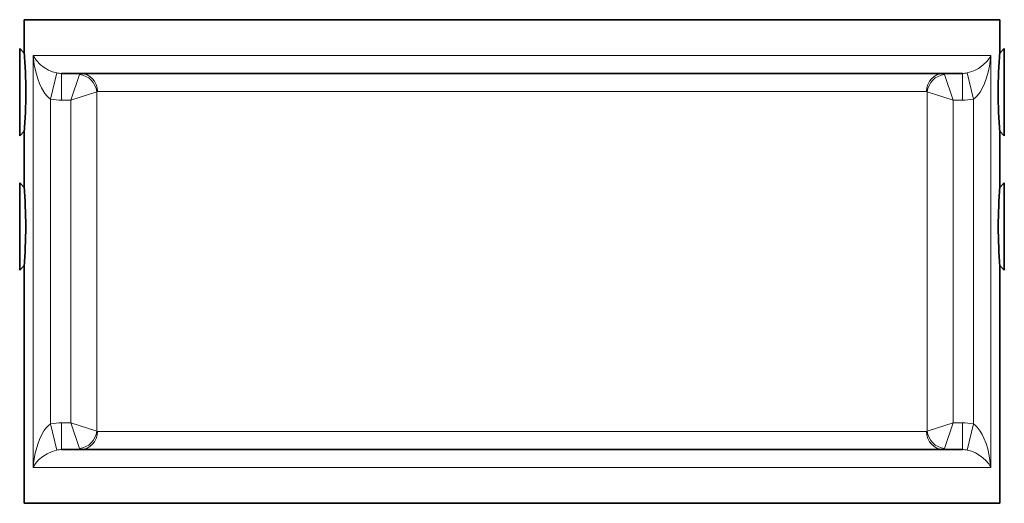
# Model space of a CAD drawing. Extents: x 123 to 988, y 25 to 825.
# Tile 1 of 4: x 123 to 343, y 340 to 448. Entities that reach past the tile are written whole.
import ezdxf

# ---------------------------------------------------------------- set-up
doc = ezdxf.new("R2010")
doc.units = 0

msp = doc.modelspace()

# ---------------------------------------------------------------- linework, layer by layer
at = {"color": 7, "lineweight": 35}
for p, q in [((124.196411, 447.5), (180.939025, 447.5)), ((180.939025, 447.5), (342.196411, 447.5)), ((132.573365, 435.5), (182.856751, 435.5)), ((182.856751, 435.5), (333.819459, 435.5)), ((124.196411, 392.299988), (124.196411, 339.5)), ((342.196411, 392.299988), (342.196411, 339.5)), ((132.573365, 351.5), (182.856751, 351.5)), ((182.856751, 351.5), (333.819459, 351.5)), ((124.196411, 339.5), (180.939025, 339.5)), ((180.939025, 339.5), (342.196411, 339.5))]:
    msp.add_line(p, q, dxfattribs=at)
at = {"color": 7, "lineweight": 35, "ltscale": 0.09}
for p, q in [((124.196411, 447.5), (124.196411, 440.299988)), ((342.196411, 447.5), (342.196411, 440.299988))]:
    msp.add_line(p, q, dxfattribs=at)
at = {"color": 7, "lineweight": 35, "ltscale": 0.228439}
for p, q in [((123.199707, 441.033326), (123.199707, 422.758178)), ((343.193115, 421.56665), (343.193115, 439.841796)), ((123.199707, 411.033326), (123.199707, 392.758178)), ((343.193115, 391.56665), (343.193115, 409.841796))]:
    msp.add_line(p, q, dxfattribs=at)
at = {"color": 7, "lineweight": 35, "ltscale": 0.018033}
for p, q in [((124.219849, 440.013244), (123.199707, 441.033326)), ((342.172973, 440.013244), (343.193115, 441.033326))]:
    msp.add_line(p, q, dxfattribs=at)
at = {"color": 7, "lineweight": 35, "ltscale": 0.014894}
for p, q in [((343.193115, 439.841796), (343.193115, 441.033326)), ((123.199707, 422.758178), (123.199707, 421.56665)), ((343.193115, 409.841796), (343.193115, 411.033326)), ((123.199707, 392.758178), (123.199707, 391.56665))]:
    msp.add_line(p, q, dxfattribs=at)
at = {"color": 7, "lineweight": 13}
for p, q in [((126.192017, 439.5), (126.192017, 347.5)), ((126.192017, 439.5), (180.939025, 439.5)), ((180.939025, 439.5), (340.200805, 439.5)), ((340.200805, 439.5), (340.200805, 347.5)), ((140.402039, 431.41327), (140.402039, 355.58673)), ((140.574219, 431.5), (186.692139, 431.5)), ((186.692139, 431.5), (325.818603, 431.5)), ((325.990783, 355.58673), (325.990783, 431.41327)), ((130.118775, 429.781128), (130.118775, 357.218872)), ((134.662171, 429.5), (134.662171, 357.5)), ((331.730651, 357.5), (331.730651, 429.5)), ((336.274047, 429.781128), (336.274047, 357.218872)), ((140.574219, 355.5), (186.692139, 355.5)), ((186.692139, 355.5), (325.818603, 355.5)), ((126.192017, 347.5), (180.939025, 347.5)), ((180.939025, 347.5), (340.200805, 347.5))]:
    msp.add_line(p, q, dxfattribs=at)
at = {"color": 7, "lineweight": 13, "ltscale": 0.074837}
for p, q in [((131.475219, 435.612426), (130.118775, 429.781128)), ((334.917603, 435.612426), (336.274047, 429.781128))]:
    msp.add_line(p, q, dxfattribs=at)
at = {"color": 7, "lineweight": 13, "ltscale": 0.075}
for p, q in [((132.573365, 435.5), (132.573365, 429.5)), ((333.819459, 435.5), (333.819459, 429.5)), ((132.573365, 351.5), (132.573365, 357.5)), ((333.819459, 351.5), (333.819459, 357.5))]:
    msp.add_line(p, q, dxfattribs=at)
at = {"color": 7, "lineweight": 13, "ltscale": 0.075629}
for p, q in [((134.662171, 429.5), (136.575439, 435.239868)), ((331.730651, 429.5), (329.817383, 435.239868)), ((134.662171, 429.5), (140.402039, 431.41327)), ((331.730651, 429.5), (325.990783, 431.41327)), ((134.662171, 357.5), (136.575439, 351.760132)), ((134.662171, 357.5), (140.402039, 355.58673)), ((331.730651, 357.5), (325.990783, 355.58673)), ((331.730651, 357.5), (329.817383, 351.760132))]:
    msp.add_line(p, q, dxfattribs=at)
at = {"color": 7, "lineweight": 13, "ltscale": 0.02611}
for p, q in [((132.573365, 429.5), (134.662171, 429.5)), ((331.730651, 429.5), (333.819459, 429.5)), ((132.573365, 357.5), (134.662171, 357.5)), ((331.730651, 357.5), (333.819459, 357.5))]:
    msp.add_line(p, q, dxfattribs=at)
at = {"color": 7, "lineweight": 35, "ltscale": 0.018034}
for p, q in [((124.219849, 422.586792), (123.199707, 421.56665)), ((342.172973, 422.586792), (343.193115, 421.56665))]:
    msp.add_line(p, q, dxfattribs=at)
at = {"color": 7, "lineweight": 35, "ltscale": 0.15}
for p, q in [((124.196411, 422.299988), (124.196411, 410.299988)), ((342.196411, 422.299988), (342.196411, 410.299988))]:
    msp.add_line(p, q, dxfattribs=at)
at = {"color": 7, "lineweight": 35, "ltscale": 0.018004}
for p, q in [((124.218139, 410.014892), (123.199707, 411.033326)), ((342.174683, 410.014892), (343.193115, 411.033326)), ((124.218139, 392.585084), (123.199707, 391.56665)), ((342.174683, 392.585084), (343.193115, 391.56665))]:
    msp.add_line(p, q, dxfattribs=at)
at = {"color": 7, "lineweight": 13, "ltscale": 0.074838}
for p, q in [((131.475219, 351.387512), (130.118775, 357.218872)), ((334.917603, 351.387512), (336.274047, 357.218872))]:
    msp.add_line(p, q, dxfattribs=at)
at = {"color": 7, "lineweight": 13}
for points in [[(130.118775, 429.781128), (129.669433, 430.101624), (129.272217, 430.484314), (128.810303, 431.052186), (128.056763, 432.299988), (127.605529, 433.284668), (127.227967, 434.297364), (126.779357, 435.844482), (126.452271, 437.416626), (126.192017, 439.5)], [(131.475219, 435.612426), (130.502807, 435.892762), (129.662415, 436.25238), (128.668091, 436.822998), (127.846313, 437.438782), (126.854127, 438.453002), (126.192017, 439.5)], [(340.200805, 439.5), (339.975097, 439.078736), (339.350281, 438.227112), (338.503357, 437.402588), (337.406861, 436.622192), (336.715699, 436.245178), (335.926879, 435.90625), (334.917603, 435.612426)], [(340.200805, 439.5), (339.882141, 437.089172), (339.589173, 435.746948), (339.229859, 434.494324), (338.779481, 433.265748), (338.326721, 432.281678), (337.782715, 431.342164), (337.115113, 430.478394), (336.720521, 430.099182), (336.274047, 429.781128)], [(126.192017, 347.5), (126.300171, 348.555358), (126.664307, 350.664856), (127.235535, 352.72467), (127.613037, 353.733398), (128.065919, 354.718018), (128.610291, 355.658142), (129.038575, 356.245606), (129.535583, 356.779968), (130.118775, 357.218872)], [(336.274047, 357.218872), (336.723267, 356.898438), (337.120301, 356.515992), (337.791871, 355.64386), (338.249267, 354.8667), (338.640197, 354.059692), (339.102905, 352.883362), (339.478393, 351.674072), (339.844239, 350.10968), (340.200805, 347.5)], [(126.192017, 347.5), (126.705079, 348.352416), (127.433715, 349.185974), (128.392335, 349.986878), (129.329223, 350.574708), (130.466309, 351.093872), (131.475219, 351.387512)], [(334.917603, 351.387512), (335.889649, 351.1073), (336.730225, 350.747742), (338.008483, 349.98114), (338.998107, 349.147644), (339.702453, 348.332398), (340.200805, 347.5)]]:
    msp.add_lwpolyline(points, dxfattribs=at)
at = {"color": 7, "lineweight": 35}
for centre, radius, start, end in [((15.333863, 431.304566), 109.233554, 359.997598, 4.723399), ((451.059083, 431.304566), 109.233678, 175.276588, 180.002399), ((15.333129, 431.295472), 109.234322, 355.276623, 0.002389), ((451.065307, 431.295654), 109.239914, 179.99771, 184.723508), ((7.663331, 401.285034), 116.881222, 0.007334, 4.422198), ((458.711059, 401.285644), 116.862722, 175.57601, 179.992956), ((7.662597, 401.315002), 116.88198, 355.577858, 359.992656), ((458.712159, 401.314392), 116.863876, 180.007071, 184.423963)]:
    msp.add_arc(centre, radius, start, end, dxfattribs=at)
at = {"color": 7, "lineweight": 13}
for centre, radius, start, end in [((132.568847, 440.878784), 5.378734, 258.268731, 270.048266), ((333.823975, 440.878784), 5.378734, 269.951735, 281.731264), ((140.590333, 431.25824), 0.24303, 93.81997, 140.53897), ((325.802613, 431.258056), 0.243158, 39.514174, 86.210012), ((132.570861, 440.33606), 10.836022, 256.921285, 270.013275), ((333.821961, 440.33606), 10.836014, 269.986726, 283.078717), ((132.570861, 346.66394), 10.83604, 89.986731, 103.078701), ((333.821961, 346.66394), 10.836022, 76.92129, 90.01328), ((140.590211, 355.741944), 0.243158, 219.514156, 266.210096), ((325.802491, 355.74176), 0.24303, 273.819972, 320.538975), ((132.568847, 346.121216), 5.378734, 89.951734, 101.731262), ((333.823975, 346.121216), 5.378732, 78.268736, 90.048265)]:
    msp.add_arc(centre, radius, start, end, dxfattribs=at)
for centre, major_axis, ratio, start_param, end_param in [((136.575439, 431.41327), (2.82843, -2.82843), 0.918477, 0.8278653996, 2.3137259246), ((136.805115, 429.154358), (0.050903, -6.345642), 0.10084, 3.1407891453, 3.4281095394), ((136.754699, 431.5), (0, 4), 0.954868, 4.7123889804, 6.283184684), ((329.638123, 431.5), (0, 4), 0.954868, 0.0000005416, 1.5707963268), ((329.817383, 431.41327), (2.82843, 2.82843), 0.918477, 0.8278666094, 2.31372715), ((329.587707, 429.154542), (-0.050903, -6.345459), 0.100842, 2.8550714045, 3.1423961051), ((136.575439, 355.58673), (2.82843, 2.82843), 0.918477, 3.969459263, 5.4553198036), ((136.754699, 355.5), (0, 4), 0.954868, 3.1415931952, 4.7123889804), ((329.638123, 355.5), (0, 4), 0.954868, 1.5707963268, 3.1415920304), ((329.817383, 355.58673), (2.82843, -2.82843), 0.918477, 3.9694580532, 5.4553185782), ((136.805115, 357.845458), (-0.050903, -6.345459), 0.100842, 5.9966640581, 6.2839887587), ((329.587707, 357.845642), (0.050903, -6.345642), 0.10084, 6.2823817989, 6.5697021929)]:
    msp.add_ellipse(centre, major_axis=major_axis, ratio=ratio, start_param=start_param, end_param=end_param, dxfattribs=at)

doc.saveas('drawing.dxf')
